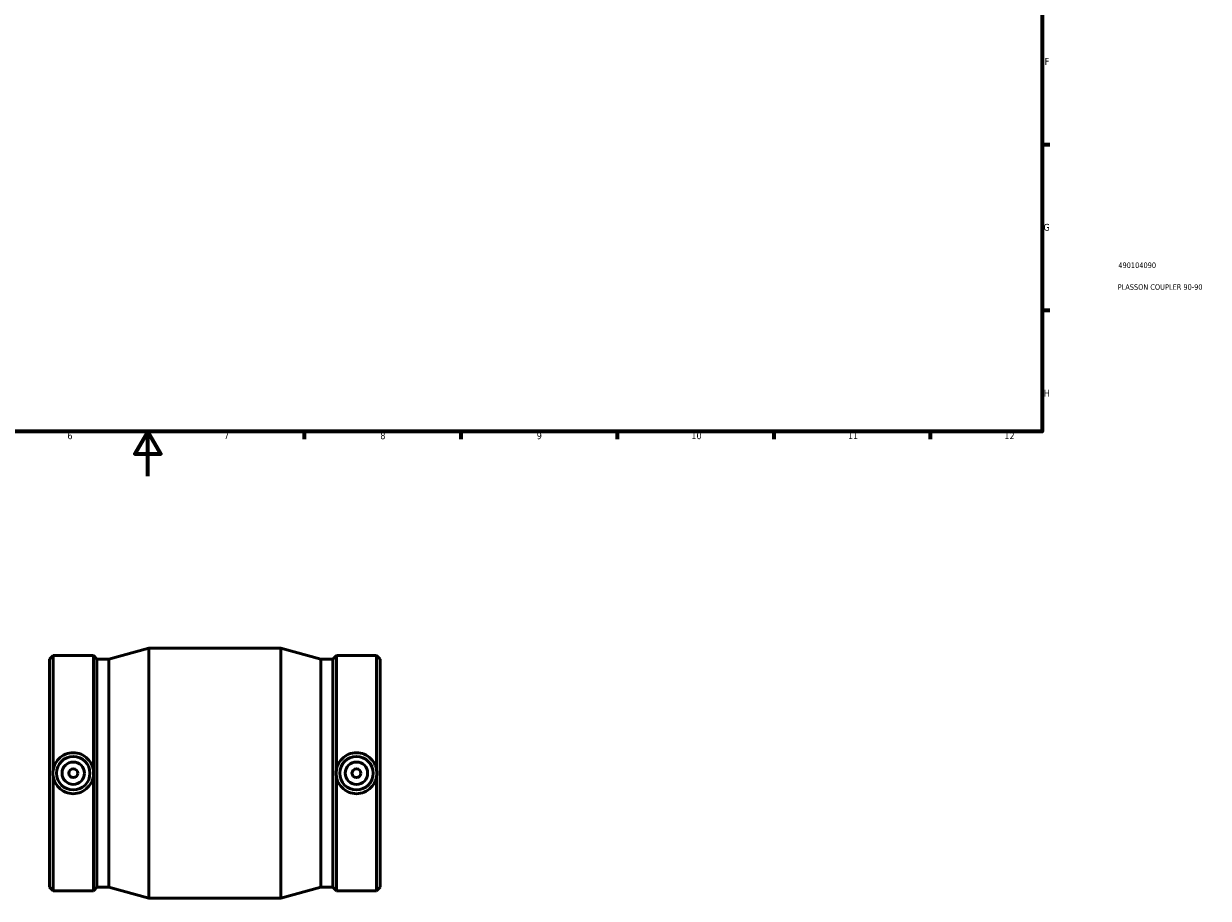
# Model space of a CAD drawing. Header units: millimetres. Extents: x -137 to 1024, y -189 to 1159.
# Tile 2 of 4: x 365 to 895, y -189 to 203. Entities that reach past the tile are written whole.
import ezdxf

# ---------------------------------------------------------------- set-up
doc = ezdxf.new("R2010")
doc.units = ezdxf.units.MM
for name, color, linetype, lineweight in [('Border (ANSI)', 7, 'Continuous', 70), ('Title (ISO)', 7, 'Continuous', 50), ('Visible (ANSI)', 7, 'Continuous', 50)]:
    doc.layers.add(name, color=color, linetype=linetype, lineweight=lineweight)
doc.styles.add('Note Text (ANSI)', font='tahoma.ttf')
doc.styles.add('Note Text (ISO)', font='tahoma.ttf')

# ---------------------------------------------------------------- blocks, each defined once
blk = doc.blocks.new('Borders Default Border')
at = {"layer": 'Border (ANSI)'}
for p, q in [((821, 148.5), (824.45, 148.5)), ((821, 74.25), (824.45, 74.25)), ((490.58, 20), (490.58, 16.55)), ((560.67, 20), (560.67, 16.55)), ((630.75, 20), (630.75, 16.55)), ((700.83, 20), (700.83, 16.55)), ((770.92, 20), (770.92, 16.55))]:
    blk.add_line(p, q, dxfattribs=at)
at = {"layer": 'Border (ANSI)', "flags": 128}
for points in [[(20, 20), (20, 574), (821, 574), (821, 20), (20, 20)], [(420.5, 0), (420.5, 20), (414.73, 10), (426.27, 10), (420.5, 20)]]:
    blk.add_lwpolyline(points, dxfattribs=at)
at = {"layer": 'Border (ANSI)', "color": 230, "true_color": 0xff0080, "attachment_point": 7, "style": 'Note Text (ANSI)'}
for s, insert, char_height in [('F', (822.14, 184.1), 3.05), ('G', (821.66, 109.79), 3.05), ('H', (821.81, 35.6), 3.05), ('6', (384.49, 16.49), 3.05), ('7', (454.6, 16.55), 3.05), ('8', (524.63, 16.48), 3.05), ('9', (594.7, 16.49), 3.05), ('10', (663.96, 16.49), 3.048), ('11', (734.04, 16.55), 3.048), ('12', (804.13, 16.55), 3.048)]:
    blk.add_mtext(s, dxfattribs=dict(at, insert=insert, char_height=char_height))
blk = doc.blocks.new('Title Blocks ISO')
at = {"layer": 'Title (ISO)', "color": 232, "true_color": 0xca0064, "style": 'Note Text (ISO)'}
for tag, p in [('PART_NUMBER_001', (34.16, 73.14)), ('DESCRIPTION_001', (33.84, 63.4))]:
    blk.add_attdef(tag, p, '', height=2.5, dxfattribs=at)

msp = doc.modelspace()

# ---------------------------------------------------------------- linework, layer by layer
at = {"layer": 'Visible (ANSI)'}
for p, q in [((402.994, -81.91), (420.931, -76.971)), ((420.931, -188.971), (420.931, -76.971)), ((420.931, -76.971), (480.131, -76.971)), ((480.131, -188.971), (480.131, -76.971)), ((498.069, -81.91), (480.131, -76.971)), ((376.531, -81.91), (378.11, -80.331)), ((376.531, -184.032), (376.531, -81.91)), ((378.11, -131.612), (378.11, -80.331)), ((378.11, -80.331), (396.122, -80.331)), ((396.122, -131.612), (396.122, -80.331)), ((397.701, -81.91), (396.122, -80.331)), ((397.701, -184.032), (397.701, -81.91)), ((397.701, -81.91), (402.994, -81.91)), ((402.994, -184.032), (402.994, -81.91)), ((498.069, -184.032), (498.069, -81.91)), ((498.069, -81.91), (503.361, -81.91)), ((503.361, -81.91), (504.94, -80.331)), ((503.361, -184.032), (503.361, -81.91)), ((504.94, -131.612), (504.94, -80.331)), ((504.94, -80.331), (522.952, -80.331)), ((522.952, -131.612), (522.952, -80.331)), ((524.531, -81.91), (522.952, -80.331)), ((524.531, -184.032), (524.531, -81.91)), ((378.11, -185.611), (378.11, -134.331)), ((396.122, -185.611), (396.122, -134.331)), ((504.94, -185.611), (504.94, -134.331)), ((522.952, -185.611), (522.952, -134.331)), ((376.531, -184.032), (378.11, -185.611)), ((378.11, -185.611), (396.122, -185.611)), ((397.701, -184.032), (396.122, -185.611)), ((397.701, -184.032), (402.994, -184.032)), ((402.994, -184.032), (420.931, -188.971)), ((498.069, -184.032), (480.131, -188.971)), ((498.069, -184.032), (503.361, -184.032)), ((503.361, -184.032), (504.94, -185.611)), ((504.94, -185.611), (522.952, -185.611)), ((524.531, -184.032), (522.952, -185.611)), ((420.931, -188.971), (480.131, -188.971))]:
    msp.add_line(p, q, dxfattribs=at)
for centre, radius in [((387.116, -132.971), 7.5), ((513.946, -132.971), 7.5), ((387.116, -132.971), 5), ((387.116, -132.971), 2), ((513.946, -132.971), 5), ((513.946, -132.971), 2)]:
    msp.add_circle(centre, radius, dxfattribs=at)
for points, knots in [([(378.11, -131.612), (378.218, -130.887), (378.416, -130.16), (379.161, -128.342), (379.858, -127.312), (381.468, -125.682), (382.491, -124.972), (384.739, -124.028), (385.965, -123.794), (387.116, -123.794), (388.268, -123.794), (389.493, -124.028), (391.741, -124.972), (392.764, -125.682), (394.375, -127.312), (395.071, -128.342), (395.816, -130.16), (396.014, -130.887), (396.122, -131.612)], [4.2748594, 4.2748594, 4.2748594, 4.2748594, 4.4861556, 4.4861556, 4.8309527, 4.8309527, 5.1763821, 5.1763821, 5.5218115, 5.5218115, 5.5218115, 5.8672409, 5.8672409, 6.2126703, 6.2126703, 6.5574673, 6.5574673, 6.7687636, 6.7687636, 6.7687636, 6.7687636]), ([(504.94, -131.612), (505.048, -130.887), (505.246, -130.16), (505.991, -128.342), (506.688, -127.312), (508.298, -125.682), (509.321, -124.972), (511.569, -124.028), (512.795, -123.794), (515.098, -123.794), (516.323, -124.028), (518.571, -124.972), (519.594, -125.682), (521.205, -127.312), (521.901, -128.342), (522.646, -130.16), (522.844, -130.887), (522.952, -131.612)], [1.5139536, 1.5139536, 1.5139536, 1.5139536, 1.7252499, 1.7252499, 2.0700469, 2.0700469, 2.4154763, 2.4154763, 2.7609057, 2.7609057, 3.1063352, 3.1063352, 3.4517646, 3.4517646, 3.7965616, 3.7965616, 4.0078579, 4.0078579, 4.0078579, 4.0078579]), ([(378.11, -134.331), (378.036, -133.876), (378, -133.418), (378, -132.524), (378.036, -132.066), (378.11, -131.612)], [1.67424917, 1.67424917, 1.67424917, 1.67424917, 1.80831472, 1.80831472, 1.94238027, 1.94238027, 1.94238027, 1.94238027]), ([(396.122, -131.612), (396.196, -132.066), (396.232, -132.524), (396.232, -133.418), (396.196, -133.876), (396.122, -134.331)], [1.67424917, 1.67424917, 1.67424917, 1.67424917, 1.80831472, 1.80831472, 1.94238027, 1.94238027, 1.94238027, 1.94238027]), ([(504.94, -134.331), (504.866, -133.876), (504.83, -133.418), (504.83, -132.524), (504.866, -132.066), (504.94, -131.612)], [1.67424917, 1.67424917, 1.67424917, 1.67424917, 1.80831472, 1.80831472, 1.94238027, 1.94238027, 1.94238027, 1.94238027]), ([(522.952, -131.612), (523.026, -132.066), (523.062, -132.524), (523.062, -133.418), (523.026, -133.876), (522.952, -134.331)], [1.67424917, 1.67424917, 1.67424917, 1.67424917, 1.80831472, 1.80831472, 1.94238027, 1.94238027, 1.94238027, 1.94238027]), ([(396.122, -134.331), (396.014, -135.055), (395.816, -135.782), (395.071, -137.601), (394.375, -138.63), (392.764, -140.261), (391.741, -140.971), (389.493, -141.914), (388.268, -142.148), (385.965, -142.148), (384.739, -141.914), (382.491, -140.971), (381.468, -140.261), (379.858, -138.63), (379.161, -137.601), (378.416, -135.782), (378.218, -135.055), (378.11, -134.331)], [1.5139536, 1.5139536, 1.5139536, 1.5139536, 1.7252499, 1.7252499, 2.0700469, 2.0700469, 2.4154763, 2.4154763, 2.7609057, 2.7609057, 3.1063352, 3.1063352, 3.4517646, 3.4517646, 3.7965616, 3.7965616, 4.0078579, 4.0078579, 4.0078579, 4.0078579]), ([(522.952, -134.331), (522.844, -135.055), (522.646, -135.782), (521.901, -137.601), (521.205, -138.63), (519.594, -140.261), (518.571, -140.971), (516.323, -141.914), (515.098, -142.148), (513.946, -142.148), (512.795, -142.148), (511.569, -141.914), (509.321, -140.971), (508.298, -140.261), (506.688, -138.63), (505.991, -137.601), (505.246, -135.782), (505.048, -135.055), (504.94, -134.331)], [4.2748594, 4.2748594, 4.2748594, 4.2748594, 4.4861556, 4.4861556, 4.8309527, 4.8309527, 5.1763821, 5.1763821, 5.5218115, 5.5218115, 5.5218115, 5.8672409, 5.8672409, 6.2126703, 6.2126703, 6.5574673, 6.5574673, 6.7687636, 6.7687636, 6.7687636, 6.7687636])]:
    msp.add_open_spline(points, degree=3, knots=knots, dxfattribs=at)

# ---------------------------------------------------------------- block references
msp.add_blockref('Borders Default Border', (0, 0))
msp.add_blockref('Title Blocks ISO', (821, 20)).add_auto_attribs({'PART_NUMBER_001': '490104090', 'DESCRIPTION_001': 'PLASSON COUPLER 90-90'})

doc.saveas('drawing.dxf')
